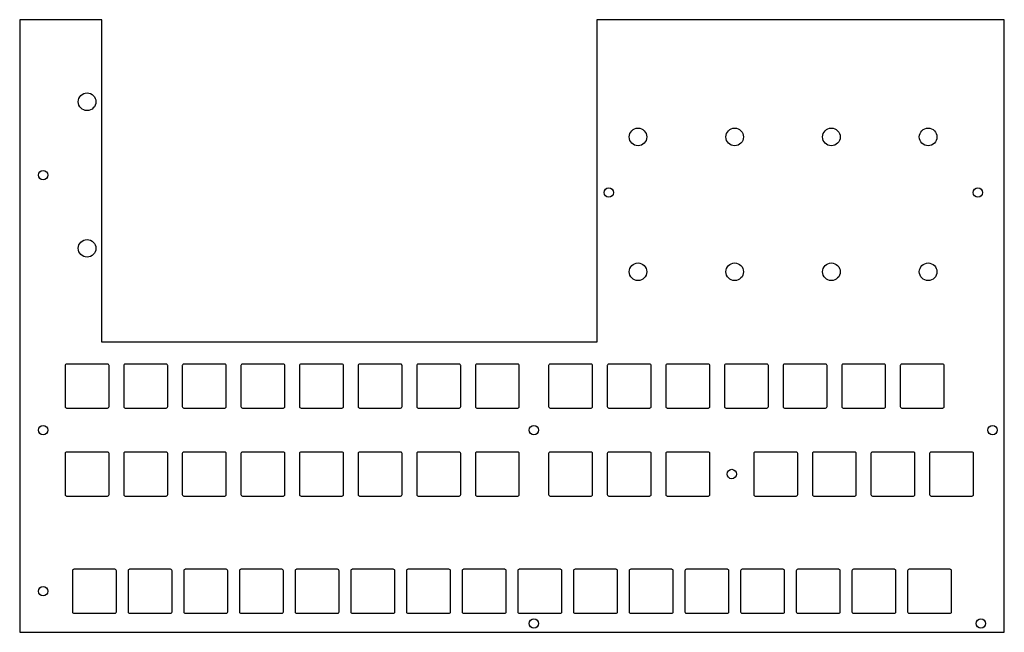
# Model space of a CAD drawing. Header units: millimetres. Extents: x 10 to 346, y 12 to 221.
import ezdxf

# ---------------------------------------------------------------- set-up
doc = ezdxf.new("R2010")
doc.units = ezdxf.units.MM
doc.layers.add('RIFERIMENTI', color=8, linetype='Continuous')
doc.layers.add('TAGLIO', color=1, linetype='Continuous')

msp = doc.modelspace()

# ---------------------------------------------------------------- linework, layer by layer
at = {"layer": 'RIFERIMENTI'}
for points in [[(26, 88.45), (40, 88.45, 0.414214), (40.5, 88.95), (40.5, 102.95, 0.414214), (40, 103.45), (26, 103.45, 0.414214), (25.5, 102.95), (25.5, 88.95, 0.414214)], [(46, 88.45), (60, 88.45, 0.414214), (60.5, 88.95), (60.5, 102.95, 0.414214), (60, 103.45), (46, 103.45, 0.414214), (45.5, 102.95), (45.5, 88.95, 0.414214)], [(66, 88.45), (80, 88.45, 0.414214), (80.5, 88.95), (80.5, 102.95, 0.414214), (80, 103.45), (66, 103.45, 0.414214), (65.5, 102.95), (65.5, 88.95, 0.414214)], [(86, 88.45), (100, 88.45, 0.414214), (100.5, 88.95), (100.5, 102.95, 0.414214), (100, 103.45), (86, 103.45, 0.414214), (85.5, 102.95), (85.5, 88.95, 0.414214)], [(106, 88.45), (120, 88.45, 0.414214), (120.5, 88.95), (120.5, 102.95, 0.414214), (120, 103.45), (106, 103.45, 0.414214), (105.5, 102.95), (105.5, 88.95, 0.414214)], [(126, 88.45), (140, 88.45, 0.414214), (140.5, 88.95), (140.5, 102.95, 0.414214), (140, 103.45), (126, 103.45, 0.414214), (125.5, 102.95), (125.5, 88.95, 0.414214)], [(146, 88.45), (160, 88.45, 0.414214), (160.5, 88.95), (160.5, 102.95, 0.414214), (160, 103.45), (146, 103.45, 0.414214), (145.5, 102.95), (145.5, 88.95, 0.414214)], [(166, 88.45), (180, 88.45, 0.414214), (180.5, 88.95), (180.5, 102.95, 0.414214), (180, 103.45), (166, 103.45, 0.414214), (165.5, 102.95), (165.5, 88.95, 0.414214)], [(191, 88.45), (205, 88.45, 0.414214), (205.5, 88.95), (205.5, 102.95, 0.414214), (205, 103.45), (191, 103.45, 0.414214), (190.5, 102.95), (190.5, 88.95, 0.414214)], [(211, 88.45), (225, 88.45, 0.414214), (225.5, 88.95), (225.5, 102.95, 0.414214), (225, 103.45), (211, 103.45, 0.414214), (210.5, 102.95), (210.5, 88.95, 0.414214)], [(231, 88.45), (245, 88.45, 0.414214), (245.5, 88.95), (245.5, 102.95, 0.414214), (245, 103.45), (231, 103.45, 0.414214), (230.5, 102.95), (230.5, 88.95, 0.414214)], [(251, 88.45), (265, 88.45, 0.414214), (265.5, 88.95), (265.5, 102.95, 0.414214), (265, 103.45), (251, 103.45, 0.414214), (250.5, 102.95), (250.5, 88.95, 0.414214)], [(271, 88.45), (285, 88.45, 0.414214), (285.5, 88.95), (285.5, 102.95, 0.414214), (285, 103.45), (271, 103.45, 0.414214), (270.5, 102.95), (270.5, 88.95, 0.414214)], [(291, 88.45), (305, 88.45, 0.414214), (305.5, 88.95), (305.5, 102.95, 0.414214), (305, 103.45), (291, 103.45, 0.414214), (290.5, 102.95), (290.5, 88.95, 0.414214)], [(311, 88.45), (325, 88.45, 0.414214), (325.5, 88.95), (325.5, 102.95, 0.414214), (325, 103.45), (311, 103.45, 0.414214), (310.5, 102.95), (310.5, 88.95, 0.414214)], [(26, 58.45), (40, 58.45, 0.414214), (40.5, 58.95), (40.5, 72.95, 0.414214), (40, 73.45), (26, 73.45, 0.414214), (25.5, 72.95), (25.5, 58.95, 0.414214)], [(46, 58.45), (60, 58.45, 0.414214), (60.5, 58.95), (60.5, 72.95, 0.414214), (60, 73.45), (46, 73.45, 0.414214), (45.5, 72.95), (45.5, 58.95, 0.414214)], [(66, 58.45), (80, 58.45, 0.414214), (80.5, 58.95), (80.5, 72.95, 0.414214), (80, 73.45), (66, 73.45, 0.414214), (65.5, 72.95), (65.5, 58.95, 0.414214)], [(86, 58.45), (100, 58.45, 0.414214), (100.5, 58.95), (100.5, 72.95, 0.414214), (100, 73.45), (86, 73.45, 0.414214), (85.5, 72.95), (85.5, 58.95, 0.414214)], [(106, 58.45), (120, 58.45, 0.414214), (120.5, 58.95), (120.5, 72.95, 0.414214), (120, 73.45), (106, 73.45, 0.414214), (105.5, 72.95), (105.5, 58.95, 0.414214)], [(126, 58.45), (140, 58.45, 0.414214), (140.5, 58.95), (140.5, 72.95, 0.414214), (140, 73.45), (126, 73.45, 0.414214), (125.5, 72.95), (125.5, 58.95, 0.414214)], [(146, 58.45), (160, 58.45, 0.414214), (160.5, 58.95), (160.5, 72.95, 0.414214), (160, 73.45), (146, 73.45, 0.414214), (145.5, 72.95), (145.5, 58.95, 0.414214)], [(166, 58.45), (180, 58.45, 0.414214), (180.5, 58.95), (180.5, 72.95, 0.414214), (180, 73.45), (166, 73.45, 0.414214), (165.5, 72.95), (165.5, 58.95, 0.414214)], [(191, 58.45), (205, 58.45, 0.414214), (205.5, 58.95), (205.5, 72.95, 0.414214), (205, 73.45), (191, 73.45, 0.414214), (190.5, 72.95), (190.5, 58.95, 0.414214)], [(211, 58.45), (225, 58.45, 0.414214), (225.5, 58.95), (225.5, 72.95, 0.414214), (225, 73.45), (211, 73.45, 0.414214), (210.5, 72.95), (210.5, 58.95, 0.414214)], [(231, 58.45), (245, 58.45, 0.414214), (245.5, 58.95), (245.5, 72.95, 0.414214), (245, 73.45), (231, 73.45, 0.414214), (230.5, 72.95), (230.5, 58.95, 0.414214)], [(261, 58.45), (275, 58.45, 0.414214), (275.5, 58.95), (275.5, 72.95, 0.414214), (275, 73.45), (261, 73.45, 0.414214), (260.5, 72.95), (260.5, 58.95, 0.414214)], [(281, 58.45), (295, 58.45, 0.414214), (295.5, 58.95), (295.5, 72.95, 0.414214), (295, 73.45), (281, 73.45, 0.414214), (280.5, 72.95), (280.5, 58.95, 0.414214)], [(301, 58.45), (315, 58.45, 0.414214), (315.5, 58.95), (315.5, 72.95, 0.414214), (315, 73.45), (301, 73.45, 0.414214), (300.5, 72.95), (300.5, 58.95, 0.414214)], [(321, 58.45), (335, 58.45, 0.414214), (335.5, 58.95), (335.5, 72.95, 0.414214), (335, 73.45), (321, 73.45, 0.414214), (320.5, 72.95), (320.5, 58.95, 0.414214)], [(28.5, 18.45), (42.5, 18.45, 0.414214), (43, 18.95), (43, 32.95, 0.414214), (42.5, 33.45), (28.5, 33.45, 0.414214), (28, 32.95), (28, 18.95, 0.414214)], [(47.5, 18.45), (61.5, 18.45, 0.414214), (62, 18.95), (62, 32.95, 0.414214), (61.5, 33.45), (47.5, 33.45, 0.414214), (47, 32.95), (47, 18.95, 0.414214)], [(66.5, 18.45), (80.5, 18.45, 0.414214), (81, 18.95), (81, 32.95, 0.414214), (80.5, 33.45), (66.5, 33.45, 0.414214), (66, 32.95), (66, 18.95, 0.414214)], [(85.5, 18.45), (99.5, 18.45, 0.414214), (100, 18.95), (100, 32.95, 0.414214), (99.5, 33.45), (85.5, 33.45, 0.414214), (85, 32.95), (85, 18.95, 0.414214)], [(104.5, 18.45), (118.5, 18.45, 0.414214), (119, 18.95), (119, 32.95, 0.414214), (118.5, 33.45), (104.5, 33.45, 0.414214), (104, 32.95), (104, 18.95, 0.414214)], [(123.5, 18.45), (137.5, 18.45, 0.414214), (138, 18.95), (138, 32.95, 0.414214), (137.5, 33.45), (123.5, 33.45, 0.414214), (123, 32.95), (123, 18.95, 0.414214)], [(142.5, 18.45), (156.5, 18.45, 0.414214), (157, 18.95), (157, 32.95, 0.414214), (156.5, 33.45), (142.5, 33.45, 0.414214), (142, 32.95), (142, 18.95, 0.414214)], [(161.5, 18.45), (175.5, 18.45, 0.414214), (176, 18.95), (176, 32.95, 0.414214), (175.5, 33.45), (161.5, 33.45, 0.414214), (161, 32.95), (161, 18.95, 0.414214)], [(180.5, 18.45), (194.5, 18.45, 0.414214), (195, 18.95), (195, 32.95, 0.414214), (194.5, 33.45), (180.5, 33.45, 0.414214), (180, 32.95), (180, 18.95, 0.414214)], [(199.5, 18.45), (213.5, 18.45, 0.414214), (214, 18.95), (214, 32.95, 0.414214), (213.5, 33.45), (199.5, 33.45, 0.414214), (199, 32.95), (199, 18.95, 0.414214)], [(218.5, 18.45), (232.5, 18.45, 0.414214), (233, 18.95), (233, 32.95, 0.414214), (232.5, 33.45), (218.5, 33.45, 0.414214), (218, 32.95), (218, 18.95, 0.414214)], [(237.5, 18.45), (251.5, 18.45, 0.414214), (252, 18.95), (252, 32.95, 0.414214), (251.5, 33.45), (237.5, 33.45, 0.414214), (237, 32.95), (237, 18.95, 0.414214)], [(256.5, 18.45), (270.5, 18.45, 0.414214), (271, 18.95), (271, 32.95, 0.414214), (270.5, 33.45), (256.5, 33.45, 0.414214), (256, 32.95), (256, 18.95, 0.414214)], [(275.5, 18.45), (289.5, 18.45, 0.414214), (290, 18.95), (290, 32.95, 0.414214), (289.5, 33.45), (275.5, 33.45, 0.414214), (275, 32.95), (275, 18.95, 0.414214)], [(294.5, 18.45), (308.5, 18.45, 0.414214), (309, 18.95), (309, 32.95, 0.414214), (308.5, 33.45), (294.5, 33.45, 0.414214), (294, 32.95), (294, 18.95, 0.414214)], [(313.5, 18.45), (327.5, 18.45, 0.414214), (328, 18.95), (328, 32.95, 0.414214), (327.5, 33.45), (313.5, 33.45, 0.414214), (313, 32.95), (313, 18.95, 0.414214)]]:
    msp.add_lwpolyline(points, format="xyb", close=True, dxfattribs=at)
for centre in [(33, 192.95), (221, 180.95), (254, 180.95), (287, 180.95), (320, 180.95), (33, 142.95), (221, 134.95), (254, 134.95), (287, 134.95), (320, 134.95)]:
    msp.add_circle(centre, 3, dxfattribs=at)
at = {"layer": 'TAGLIO'}
msp.add_lwpolyline([(10, 11.95), (346, 11.95), (346, 220.95), (207, 220.95), (207, 110.95), (38, 110.95), (38, 220.95), (10, 220.95)], close=True, dxfattribs=at)
for centre in [(18, 167.95), (211, 161.95), (337, 161.95), (18, 80.95), (185.5, 80.95), (342, 80.95), (253, 65.95), (18, 25.95), (185.5, 14.95), (338, 14.95)]:
    msp.add_circle(centre, 1.6, dxfattribs=at)

doc.saveas('drawing.dxf')
